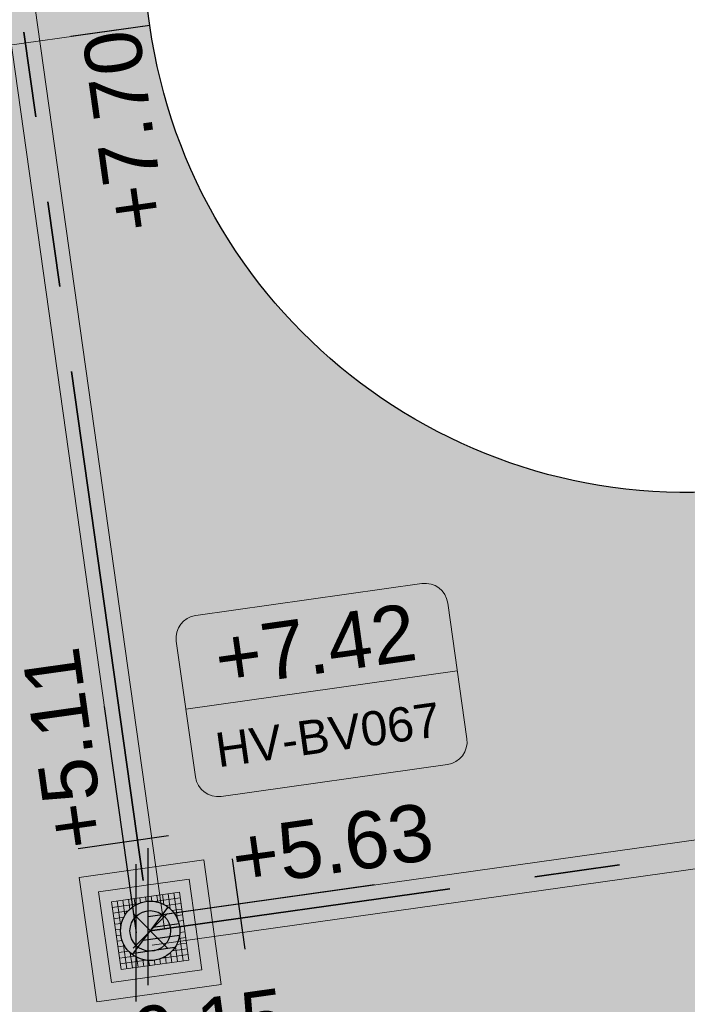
# Model space of a CAD drawing. Extents: x 98477 to 100410, y 398052 to 398969.
# Tile 190 of 256: x 98829.34 to 98835.19, y 398166.41 to 398175.03. Entities that reach past the tile are written whole.
import ezdxf
from ezdxf.enums import TextEntityAlignment as Align

# ---------------------------------------------------------------- set-up
doc = ezdxf.new("R2010")
doc.units = 0
doc.linetypes.add('RI-DWA', pattern=[9.75, 4.5, -0.75, 0.75, -0.75, 0.75, -0.75, 0.75, -0.75])
for name, color, linetype, lineweight in [('N-KO-kantverharding', 2, 'Continuous', 25), ('N-RI-DWA b.o.b.', 24, 'Continuous', 25), ('N-RI-DWA hoofdriool', 24, 'RI-DWA', 35), ('N-RI-DWA hoofdriool buiswand', 24, 'Continuous', 13), ('N-RI-DWA put', 1, 'Continuous', 25), ('N-RI-DWA putdeksel', 7, 'Continuous', 18), ('N-RI-DWA putnummer', 24, 'Continuous', 18), ('N-RI-DWA putwand', 7, 'Continuous', 18), ('N-RI-RWA b.o.b.', 162, 'Continuous', 25), ("N-VH-arcering 'MAT' grijs 251", 251, 'Continuous', 18), ('X-AL-hoogtelijn - Niv 1', 1, 'AL-HOOGTELIJN', 18), ('X-AL-planthoogte VERWERKT', 180, 'Continuous', 25)]:
    doc.layers.add(name, color=color, linetype=linetype, lineweight=lineweight)
for name, color, linetype, plot in [('X-AL-contourlijnen', 30, 'Continuous', False), ('X-AL-hulplijn', 30, 'Continuous', False), ('X-AL-hulplijn riolering', 30, 'Continuous', False)]:
    doc.layers.add(name, color=color, linetype=linetype, plot=plot)
doc.styles.add('CS Annotative', font='arial.ttf')
doc.styles.get("Standard").update_dxf_attribs({"font": 'txt.shx'})
doc.linetypes.add('AL-HOOGTELIJN', pattern='A,10,-1.5,["H",Standard,S=0.9,R=0,X=-0.3,Y=-0.45],-1.5,30', length=43)

# ---------------------------------------------------------------- blocks, each defined once
blk = doc.blocks.new('*U53')
h = blk.add_hatch()
h.set_pattern_fill('ANSI31', color=256, scale=0.8, angle=143.0000000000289)
h.set_pattern_definition([(188.0000000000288, (-2.688911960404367e-16, -1.277783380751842e-16), (0.01391731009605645, -0.09902680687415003), [])])
h.paths.add_polyline_path([(-0.1564719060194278, -0.2076452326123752, 0.618818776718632), (0.26, -9.71445146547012e-17, 0.2354687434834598), (0.1564719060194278, 0.207645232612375)])
at = {"flags": 128}
blk.add_lwpolyline([(-0.1564719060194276, -0.207645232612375), (0.1564719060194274, 0.2076452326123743)], dxfattribs=at)
blk.add_circle((-4.900751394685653e-17, -9.68757018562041e-17), 0.26)
at = {"layer": 'N-RI-DWA putdeksel', "flags": 128}
blk.add_lwpolyline([(-0.2553284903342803, -0.3388323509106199), (0.3388323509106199, -0.2553284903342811), (0.2553284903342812, 0.338832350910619), (-0.338832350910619, 0.2553284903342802)], close=True, dxfattribs=at)
at = {"layer": 'N-RI-DWA putdeksel', "lineweight": 5, "flags": 128}
for points in [[(-0.2893189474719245, 0.2622871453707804), (-0.2575059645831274, 0.03592601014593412)], [(-0.2398055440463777, 0.2692458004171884), (-0.2211747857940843, 0.1366810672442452)], [(-0.1902921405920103, 0.2762044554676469), (-0.1780960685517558, 0.1894248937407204)], [(-0.1407787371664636, 0.2831631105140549), (-0.1324283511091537, 0.2237470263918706)], [(-0.09126533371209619, 0.2901217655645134), (-0.08502300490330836, 0.2457052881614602)], [(-0.04175193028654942, 0.2970804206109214), (-0.03618500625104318, 0.2574696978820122)], [(0.007761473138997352, 0.3040390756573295), (0.0140038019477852, 0.2596225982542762)], [(0.03592601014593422, 0.2575059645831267), (0.2622871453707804, 0.2893189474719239)], [(0.05727487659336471, 0.310997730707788), (0.06562526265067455, 0.2515816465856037)], [(0.1067882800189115, 0.317956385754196), (0.118984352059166, 0.2311768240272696)], [(0.1563016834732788, 0.3249150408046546), (0.1749324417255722, 0.1923503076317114)], [(0.2058150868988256, 0.3318736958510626), (0.2376280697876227, 0.1055125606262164)], [(-0.3318736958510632, 0.2058150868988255), (-0.105512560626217, 0.2376280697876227)], [(-0.3249150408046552, 0.1563016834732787), (-0.1923503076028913, 0.1749324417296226)], [(0.1366810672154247, 0.2211747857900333), (0.2692458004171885, 0.2398055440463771)], [(0.18942489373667, 0.1780960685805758), (0.2762044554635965, 0.1902921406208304)], [(-0.3179563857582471, 0.106788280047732), (-0.2311768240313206, 0.1189843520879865)], [(0.2237470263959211, 0.1324283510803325), (0.2831631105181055, 0.1407787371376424)], [(0.2457052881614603, 0.08502300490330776), (0.2901217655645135, 0.09126533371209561)], [(-0.3109977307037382, 0.05727487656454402), (-0.2515816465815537, 0.06562526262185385)], [(-0.3040390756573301, 0.007761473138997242), (-0.2596225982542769, 0.01400380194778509)], [(0.2574696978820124, 0.03618500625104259), (0.2970804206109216, 0.04175193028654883)], [(-0.297080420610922, -0.04175193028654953), (-0.2574696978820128, -0.03618500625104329)], [(-0.290121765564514, -0.0912653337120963), (-0.2457052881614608, -0.08502300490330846)], [(0.2515816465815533, -0.06562526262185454), (0.3109977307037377, -0.0572748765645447)], [(0.2575059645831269, -0.03592601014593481), (0.289318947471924, -0.262287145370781)], [(0.2596225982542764, -0.01400380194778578), (0.3040390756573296, -0.007761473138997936)], [(-0.283163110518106, -0.1407787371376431), (-0.2237470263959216, -0.1324283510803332)], [(-0.2376280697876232, -0.1055125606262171), (-0.2058150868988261, -0.3318736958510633)], [(0.1923503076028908, -0.1749324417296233), (0.3249150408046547, -0.1563016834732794)], [(0.2211747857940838, -0.1366810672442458), (0.2398055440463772, -0.2692458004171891)], [(0.2311768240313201, -0.1189843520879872), (0.3179563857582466, -0.1067882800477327)], [(-0.276204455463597, -0.190292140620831), (-0.1894248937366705, -0.1780960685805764)], [(-0.269245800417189, -0.2398055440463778), (-0.1366810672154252, -0.2211747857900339)], [(-0.262287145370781, -0.2893189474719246), (-0.03592601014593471, -0.2575059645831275)], [(-0.1749324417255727, -0.192350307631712), (-0.1563016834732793, -0.3249150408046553)], [(-0.1189843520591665, -0.2311768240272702), (-0.106788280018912, -0.3179563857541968)], [(-0.06562526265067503, -0.2515816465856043), (-0.05727487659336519, -0.3109977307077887)], [(0.0361850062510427, -0.257469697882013), (0.04175193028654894, -0.2970804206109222)], [(0.08502300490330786, -0.2457052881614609), (0.09126533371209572, -0.2901217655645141)], [(0.1055125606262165, -0.2376280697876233), (0.3318736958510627, -0.2058150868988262)], [(0.1324283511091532, -0.2237470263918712), (0.1407787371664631, -0.2831631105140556)], [(0.1780960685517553, -0.1894248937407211), (0.1902921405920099, -0.2762044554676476)], [(-0.01400380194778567, -0.259622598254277), (-0.007761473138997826, -0.3040390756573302)]]:
    blk.add_lwpolyline(points, dxfattribs=at)
at = {"layer": 'N-RI-DWA putwand', "flags": 128}
for points in [[(-0.4681022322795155, -0.6211926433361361), (0.6211926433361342, -0.4681022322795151), (0.4681022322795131, 0.6211926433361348), (-0.6211926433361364, 0.4681022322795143)], [(-0.3404379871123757, -0.4517764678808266), (0.4517764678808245, -0.3404379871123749), (0.3404379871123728, 0.4517764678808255), (-0.4517764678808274, 0.3404379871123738)]]:
    blk.add_lwpolyline(points, close=True, dxfattribs=at)
blk = doc.blocks.new('*U189')
at = {"layer": 'X-AL-hulplijn', "flags": 128}
blk.add_lwpolyline([(0.3465938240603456, 0.04871058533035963), (-0.3465938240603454, -0.04871058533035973)], dxfattribs=at)
at = {"layer": 'X-AL-planthoogte VERWERKT', "linetype": 'Continuous', "style": 'CS Annotative'}
blk.add_attdef('HOOGTE-LINKS', text='', height=0.5, rotation=97.99999999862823, dxfattribs=at).set_placement((1.455191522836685e-11, 5.820766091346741e-11), align=Align.MIDDLE_RIGHT)
blk = doc.blocks.new('*U214')
at = {"layer": 'X-AL-hulplijn riolering', "flags": 128}
for points in [[(-1.911419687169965e-16, -3), (-1.911419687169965e-16, 3)], [(4.239418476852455, -1.423843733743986), (3.682726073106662, 2.537228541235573)], [(9.902680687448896, 1.391731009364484), (-4.110256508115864e-16, -2.507863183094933e-16)]]:
    blk.add_lwpolyline(points, dxfattribs=at)
at = {"layer": 'N-RI-RWA b.o.b.', "linetype": 'Continuous', "style": 'CS Annotative'}
blk.add_attdef('B.o.b.rechts', text='', height=0.5000000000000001, rotation=7.999999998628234, dxfattribs=at).set_placement((0.7365452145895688, 0.5074457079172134), align=Align.MIDDLE_LEFT)
blk = doc.blocks.new('*U239')
at = {"layer": 'X-AL-hulplijn riolering', "flags": 128}
for points in [[(-1.391731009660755, 9.902680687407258), (-4.110256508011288e-16, -2.507863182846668e-16)], [(1.423843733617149, 4.239418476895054), (-2.537228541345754, 3.682726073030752)], [(-4.419282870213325e-16, -3), (-4.419282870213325e-16, 3)]]:
    blk.add_lwpolyline(points, dxfattribs=at)
at = {"layer": 'N-RI-DWA b.o.b.', "linetype": 'Continuous', "style": 'CS Annotative'}
blk.add_attdef('B.o.b.rechts', text='', height=0.5000000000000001, rotation=97.99999999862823, dxfattribs=at).set_placement((-0.507445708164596, 0.7365452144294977), align=Align.MIDDLE_LEFT)
blk = doc.blocks.new('*U133')
at = {"layer": 'X-AL-hulplijn riolering', "flags": 128}
for points in [[(-3.090263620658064e-17, -2.999999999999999), (-3.090263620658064e-17, 3.000000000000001)], [(4.23941847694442, -1.423843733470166), (3.682726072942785, 2.537228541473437)], [(9.902680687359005, 1.391731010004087), (-2.507863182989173e-16, 4.110256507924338e-16)]]:
    blk.add_lwpolyline(points, dxfattribs=at)
at = {"layer": 'N-RI-DWA b.o.b.', "linetype": 'Continuous', "style": 'CS Annotative'}
blk.add_attdef('B.o.b.rechts', text='', height=0.5, rotation=8.00000000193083, dxfattribs=at).set_placement((0.7365452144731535, 0.5074457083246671), align=Align.MIDDLE_LEFT)
blk = doc.blocks.new('*U608')
at = {"layer": 'X-AL-hulplijn riolering'}
for points in [[(-0.6275572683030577, 0.6275572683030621), (7.682743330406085e-16, 0), (0.6275572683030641, 0.6275572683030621, 0.4142135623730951)], [(3.290701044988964e-15, 0), (-0.6275572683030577, -0.6275572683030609, 0.4142135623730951), (0.6275572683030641, -0.6275572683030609)]]:
    blk.add_hatch(color=256, dxfattribs=at).paths.add_polyline_path(points)
at = {"lineweight": 9}
blk.add_line((1.558542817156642, 9.709114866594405), (13.44175964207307, 11.37919207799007), dxfattribs=at)
blk.add_lwpolyline([(3.105503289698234, 5.8872156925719), (13.00818397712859, 7.278946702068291, 0.414213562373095), (13.85927894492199, 8.408387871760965), (13.02424033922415, 14.34999628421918, 0.414213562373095), (11.89479916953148, 15.20109125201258), (1.992118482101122, 13.80936024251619, 0.414213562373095), (1.141023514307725, 12.67991907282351), (1.976062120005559, 6.738310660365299, 0.414213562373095)], format="xyb", close=True)
at = {"layer": 'X-AL-hulplijn riolering'}
for points in [[(0.7530687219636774, -0.7530687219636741), (-0.7530687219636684, 0.7530687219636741)], [(0.7530687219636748, 0.7530687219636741), (-0.7530687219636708, -0.7530687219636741)]]:
    blk.add_lwpolyline(points, dxfattribs=at)
blk.add_circle((3.290701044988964e-15, 0), 0.8875, dxfattribs=at)
at = {"style": 'CS Annotative'}
for tag, height, p in [('HOOGTE', 2.5, (7.225166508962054, 12.50077142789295)), ('NR', 1.5, (7.775135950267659, 8.587535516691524))]:
    blk.add_attdef(tag, text='', height=height, rotation=7.999999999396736, dxfattribs=at).set_placement(p, align=Align.MIDDLE_CENTER)

msp = doc.modelspace()

# ---------------------------------------------------------------- hatches: boundary and pattern name
at = {"layer": "N-VH-arcering 'MAT' grijs 251"}
h = msp.add_hatch(color=256, dxfattribs=at)
h.dxf.hatch_style = 1
edge = h.paths.add_edge_path()
edge.add_line((98801.70985258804, 398275.5025756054), (98759.07881222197, 398269.5111736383))
edge.add_arc((98758.55691309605, 398273.2246788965), 3.749999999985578, 188.0000000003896, 277.9999999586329, ccw=False)
edge.add_line((98754.84340783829, 398272.7027797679), (98754.7320693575, 398273.4949942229))
edge.add_arc((98759.43584268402, 398274.1560664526), 4.75000000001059, 98.00000000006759, 188.0000000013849, ccw=False)
edge.add_line((98758.77477045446, 398278.859839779), (98802.64364589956, 398285.0252081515))
edge.add_arc((98800.79960231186, 398298.1462600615), 13.24999999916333, 278.0000000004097, 315.3695932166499)
edge.add_arc((98814.32101528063, 398284.7981743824), 5.750000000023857, 97.99999999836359, 135.3695932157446, ccw=False)
edge.add_line((98813.52076995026, 398290.4922157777), (98817.94515990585, 398291.114023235))
edge.add_arc((98818.74540523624, 398285.4199818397), 5.750000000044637, 8.00000000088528, 97.99999999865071, ccw=False)
edge.add_line((98824.43944663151, 398286.2202271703), (98832.12180180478, 398231.5574297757))
edge.add_arc((98824.4472242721, 398230.4788382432), 7.74999999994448, -36.90337989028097, 8.000000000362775, ccw=False)
edge.add_line((98830.64450586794, 398225.8252159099), (98822.02531955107, 398214.3469478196))
edge.add_arc((98828.62242576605, 398209.3930917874), 8.249999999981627, 143.0966201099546, 188.000000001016)
edge.add_line((98820.45271419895, 398208.2449137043), (98820.95212056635, 398204.6914527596))
edge.add_line((98820.95212056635, 398204.6914527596), (98824.98814049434, 398175.9736787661))
edge.add_line((98824.98814049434, 398175.9736787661), (98826.34507822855, 398166.3185650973))
edge.add_arc((98829.56344945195, 398166.7708776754), 3.249999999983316, 187.9999999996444, 277.9999999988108)
edge.add_line((98830.01576203, 398163.552506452), (98845.49611657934, 398165.7281284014))
edge.add_line((98845.49611657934, 398165.7281284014), (98850.05134969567, 398166.3683246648))
edge.add_line((98850.05134969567, 398166.3683246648), (98871.26042709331, 398169.349066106))
edge.add_line((98871.26042709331, 398169.349066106), (98879.77673248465, 398170.5459547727))
edge.add_line((98879.77673248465, 398170.5459547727), (98895.91810200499, 398172.8144763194))
edge.add_line((98895.91810200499, 398172.8144763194), (98895.01347684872, 398179.2512187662))
edge.add_line((98895.01347684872, 398179.2512187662), (98835.84495974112, 398170.9356259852))
edge.add_arc((98835.18388751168, 398175.6393993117), 4.749999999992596, 188.0000000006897, 277.9999999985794, ccw=False)
edge.add_line((98830.48011418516, 398174.9783270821), (98825.97718274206, 398207.0183491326))
edge.add_arc((98833.65176027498, 398208.096940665), 7.750000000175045, 143.0966201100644, 188.0000000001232, ccw=False)
edge.add_line((98827.4544786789, 398212.7505629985), (98836.07366499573, 398224.2288310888))
edge.add_arc((98829.47655878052, 398229.1826871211), 8.250000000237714, 323.096620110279, 367.9999999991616)
edge.add_line((98837.64627034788, 398230.3308652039), (98837.34238794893, 398232.4931008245))
edge.add_line((98837.34238794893, 398232.4931008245), (98837.34238780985, 398232.493100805))
edge.add_line((98837.34238780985, 398232.493100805), (98829.68786739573, 398286.9578446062))
edge.add_arc((98835.38190879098, 398287.7580899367), 5.749999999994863, 97.99999999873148, 188.0000000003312, ccw=False)
edge.add_line((98834.58166346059, 398293.452131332), (98882.50500414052, 398300.1873176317))
edge.add_arc((98883.61838894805, 398292.2651730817), 8.000000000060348, 11.632034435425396, 97.9999999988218, ccw=False)
edge.add_line((98891.45409032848, 398293.8781776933), (98890.9995, 398296.0865))
edge.add_line((98890.9995, 398296.0865), (98889.023, 398305.688))
edge.add_line((98889.023, 398305.688), (98888.557, 398307.974))
edge.add_line((98888.557, 398307.974), (98887.38477368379, 398314.7597044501))
edge.add_arc((98879.50153614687, 398313.3978799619), 8.00000000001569, -82.00000000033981, 9.801079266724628, ccw=False)
edge.add_line((98880.6149209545, 398305.475735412), (98872.94460748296, 398304.3977431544))
edge.add_arc((98872.42270835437, 398308.1112484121), 3.749999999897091, 189.4265010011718, 278.00000000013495, ccw=False)
edge.add_arc((92946.7354543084, 397324.3039467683), 6003.049999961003, 9.42650100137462, 10.61166010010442)
edge.add_line((98847.1206531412, 398429.7738954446), (98842.31285519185, 398429.0982035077))
edge.add_arc((92946.7354539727, 397324.3039467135), 5998.200000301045, 9.428546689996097, 10.613773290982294, ccw=False)
edge.add_arc((98860.08948650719, 398306.4687901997), 3.840166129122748, -81.43407539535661, 6.657381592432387, ccw=False)
edge.add_line((98860.66146879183, 398302.6714605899), (98847.18483033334, 398300.7774425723))
edge.add_line((98847.18483033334, 398300.7774425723), (98842.62959721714, 398300.1372463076))
edge.add_line((98842.62959721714, 398300.1372463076), (98820.15051205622, 398296.9780169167))
edge.add_arc((98819.35026672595, 398302.672058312), 5.749999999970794, 187.9999999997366, 277.99999999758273, ccw=False)
edge.add_line((98813.65622533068, 398301.8718129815), (98812.30624625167, 398311.4774132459))
edge.add_line((98812.30624625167, 398311.4774132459), (98811.1093575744, 398319.9937186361))
edge.add_line((98811.1093575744, 398319.9937186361), (98809.24443803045, 398333.2633107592))
edge.add_line((98809.24443803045, 398333.2633107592), (98808.67382831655, 398337.3234098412))
edge.add_line((98808.67382831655, 398337.3234098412), (98807.71353391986, 398344.1562595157))
edge.add_line((98807.71353391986, 398344.1562595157), (98807.70657526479, 398344.2057729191))
edge.add_line((98807.70657526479, 398344.2057729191), (98811.66764753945, 398344.7624653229))
edge.add_line((98811.66764753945, 398344.7624653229), (98829.49247277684, 398347.2675811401))
edge.add_line((98829.49247277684, 398347.2675811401), (98831.96814294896, 398347.6155138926))
edge.add_line((98831.96814294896, 398347.6155138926), (98831.06351779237, 398354.0522563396))
edge.add_line((98831.06351779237, 398354.0522563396), (98828.58784762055, 398353.704323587))
edge.add_line((98828.58784762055, 398353.704323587), (98810.76302238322, 398351.1992077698))
edge.add_line((98810.76302238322, 398351.1992077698), (98806.80195010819, 398350.6425153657))
edge.add_line((98806.80195010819, 398350.6425153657), (98806.79499145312, 398350.6920287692))
edge.add_line((98806.79499145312, 398350.6920287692), (98805.14616655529, 398362.4240275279))
edge.add_line((98805.14616655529, 398362.4240275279), (98805.04836903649, 398363.119893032))
edge.add_line((98805.04836903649, 398363.119893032), (98803.99065346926, 398370.6459303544))
edge.add_line((98803.99065346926, 398370.6459303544), (98802.48758397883, 398381.3408254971))
edge.add_line((98802.48758397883, 398381.3408254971), (98801.4298684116, 398388.8668628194))
edge.add_line((98801.4298684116, 398388.8668628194), (98799.92679892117, 398399.561757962))
edge.add_line((98799.92679892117, 398399.561757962), (98798.86908335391, 398407.0877952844))
edge.add_line((98798.86908335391, 398407.0877952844), (98797.36601386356, 398417.7826904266))
edge.add_line((98797.36601386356, 398417.7826904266), (98796.79540414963, 398421.8427895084))
edge.add_line((98796.79540414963, 398421.8427895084), (98795.88382033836, 398428.3290453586))
edge.add_line((98795.88382033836, 398428.3290453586), (98795.87686168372, 398428.3785587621))
edge.add_line((98795.87686168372, 398428.3785587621), (98799.83793395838, 398428.9352511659))
edge.add_line((98799.83793395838, 398428.9352511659), (98817.66275919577, 398431.4403669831))
edge.add_line((98817.66275919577, 398431.4403669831), (98820.13842936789, 398431.7882997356))
edge.add_line((98820.13842936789, 398431.7882997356), (98819.2338042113, 398438.2250421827))
edge.add_line((98819.2338042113, 398438.2250421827), (98816.75813403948, 398437.87710943))
edge.add_line((98816.75813403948, 398437.87710943), (98798.93330880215, 398435.3719936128))
edge.add_line((98798.93330880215, 398435.3719936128), (98794.9722365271, 398434.8153012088))
edge.add_line((98794.9722365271, 398434.8153012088), (98794.96527787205, 398434.8648146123))
edge.add_line((98794.96527787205, 398434.8648146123), (98793.37870452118, 398446.1538705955))
edge.add_line((98793.37870452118, 398446.1538705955), (98792.73850825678, 398450.7091037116))
edge.add_line((98792.73850825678, 398450.7091037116), (98789.33816684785, 398474.9037900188))
edge.add_line((98789.33816684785, 398474.9037900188), (98783.89169246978, 398474.1383379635))
edge.add_line((98783.89169246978, 398474.1383379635), (98786.76317609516, 398453.7066703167))
edge.add_arc((98782.05940276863, 398453.0455980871), 4.750000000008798, -82.0000000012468, 7.999999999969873, ccw=False)
edge.add_line((98782.72047499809, 398448.3418247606), (98773.11487473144, 398446.9918456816))
edge.add_line((98773.11487473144, 398446.9918456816), (98764.5985693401, 398445.7949570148))
edge.add_line((98764.5985693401, 398445.7949570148), (98743.40683266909, 398442.8166526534))
edge.add_line((98743.40683266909, 398442.8166526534), (98734.89052727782, 398441.6197639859))
edge.add_line((98734.89052727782, 398441.6197639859), (98611.80020633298, 398424.3205475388))
edge.add_line((98611.80020633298, 398424.3205475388), (98607.65702311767, 398453.8008279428))
edge.add_arc((98611.6373665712, 398454.1216500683), 3.993251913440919, 101.39182936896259, 184.6081706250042, ccw=False)
edge.add_line((98610.84862924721, 398458.0362323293), (98611.83889731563, 398458.1754054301))
edge.add_line((98611.83889731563, 398458.1754054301), (98639.5664032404, 398462.0722522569))
edge.add_line((98639.5664032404, 398462.0722522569), (98641.54693937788, 398462.3505984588))
edge.add_line((98641.54693937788, 398462.3505984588), (98659.37176461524, 398464.8557142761))
edge.add_line((98659.37176461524, 398464.8557142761), (98661.84743478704, 398465.2036470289))
edge.add_line((98661.84743478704, 398465.2036470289), (98660.94280963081, 398471.6403894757))
edge.add_line((98660.94280963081, 398471.6403894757), (98649.90132066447, 398470.0886093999))
edge.add_line((98649.90132066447, 398470.0886093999), (98624.64948491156, 398466.5396953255))
edge.add_line((98624.64948491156, 398466.5396953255), (98622.66894877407, 398466.2613491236))
edge.add_line((98622.66894877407, 398466.2613491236), (98604.84412353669, 398463.7562333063))
edge.add_line((98604.84412353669, 398463.7562333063), (98602.86358739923, 398463.4778871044))
edge.add_line((98602.86358739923, 398463.4778871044), (98594.9414428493, 398462.3645022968))
edge.add_line((98594.9414428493, 398462.3645022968), (98576.27488975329, 398459.7410893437))
edge.add_line((98576.27488975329, 398459.7410893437), (98577.17951490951, 398453.3043468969))
edge.add_line((98577.17951490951, 398453.3043468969), (98578.1697829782, 398453.4435199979))
edge.add_line((98578.1697829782, 398453.4435199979), (98598.47059208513, 398456.2943364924))
edge.add_arc((98598.79151287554, 398452.3139562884), 3.993296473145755, 11.424909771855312, 94.60953932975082, ccw=False)
edge.add_line((98602.70568277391, 398453.1049624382), (98606.84886598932, 398423.6246820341))
edge.add_line((98606.84886598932, 398423.6246820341), (98548.81915716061, 398415.4691383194))
edge.add_arc((98548.15808493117, 398420.172911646), 4.750000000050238, 188.0000000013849, 277.99999999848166, ccw=False)
edge.add_line((98543.45431160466, 398419.5118394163), (98539.76818545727, 398445.7399897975))
edge.add_line((98539.76818545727, 398445.7399897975), (98538.97597100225, 398445.6286513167))
edge.add_line((98538.97597100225, 398445.6286513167), (98538.73241807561, 398447.361620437))
edge.add_line((98538.73241807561, 398447.361620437), (98534.77134580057, 398446.8049280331))
edge.add_line((98534.77134580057, 398446.8049280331), (98536.52992450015, 398434.2919904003))
edge.add_line((98536.52992450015, 398434.2919904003), (98537.17012076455, 398429.7367572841))
edge.add_line((98537.17012076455, 398429.7367572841), (98538.39484405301, 398421.0223982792))
edge.add_line((98538.39484405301, 398421.0223982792), (98539.03504031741, 398416.467165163))
edge.add_line((98539.03504031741, 398416.467165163), (98541.02521566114, 398402.30633178))
edge.add_line((98541.02521566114, 398402.30633178), (98541.66541192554, 398397.7510986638))
edge.add_line((98541.66541192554, 398397.7510986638), (98543.65558726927, 398383.5902652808))
edge.add_line((98543.65558726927, 398383.5902652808), (98544.29578353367, 398379.0350321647))
edge.add_line((98544.29578353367, 398379.0350321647), (98545.60401068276, 398369.7265123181))
edge.add_arc((98543.87104156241, 398369.4829593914), 1.750000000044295, -82.00000000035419, 7.99999999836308, ccw=False)
edge.add_line((98544.11459448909, 398367.7499902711), (98522.47723718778, 398364.7090580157))
edge.add_line((98522.47723718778, 398364.7090580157), (98523.21485462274, 398359.4606372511))
edge.add_line((98523.21485462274, 398359.4606372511), (98545.05026553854, 398362.5294041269))
edge.add_line((98545.05026553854, 398362.5294041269), (98549.60549865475, 398363.1696003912))
edge.add_line((98549.60549865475, 398363.1696003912), (98564.16243926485, 398365.2154449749))
edge.add_arc((98564.82351149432, 398360.5116716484), 4.749999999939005, 8.000000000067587, 97.99999999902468, ccw=False)
edge.add_line((98569.5272848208, 398361.172743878), (98576.49985717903, 398311.5603136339))
edge.add_arc((98571.7960838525, 398310.8992414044), 4.749999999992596, -82.0000000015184, 7.999999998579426, ccw=False)
edge.add_line((98572.45715608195, 398306.1954680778), (98563.84182388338, 398304.9846620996))
edge.add_line((98563.84182388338, 398304.9846620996), (98559.28659076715, 398304.3444658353))
edge.add_line((98559.28659076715, 398304.3444658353), (98541.0161448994, 398301.7767221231))
edge.add_line((98541.0161448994, 398301.7767221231), (98541.7537623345, 398296.5283013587))
edge.add_line((98541.7537623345, 398296.5283013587), (98553.88454617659, 398298.2331718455))
edge.add_arc((98554.12809910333, 398296.5002027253), 1.749999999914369, 7.999999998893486, 98.0000000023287, ccw=False)
edge.add_line((98555.86106822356, 398296.7437556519), (98557.35022040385, 398286.1478873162))
edge.add_line((98557.35022040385, 398286.1478873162), (98557.99041666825, 398281.5926542))
edge.add_line((98557.99041666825, 398281.5926542), (98560.13368242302, 398266.3425259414))
edge.add_line((98560.13368242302, 398266.3425259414), (98560.77387868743, 398261.7872928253))
edge.add_line((98560.77387868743, 398261.7872928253), (98562.9171444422, 398246.5371645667))
edge.add_line((98562.9171444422, 398246.5371645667), (98563.5573407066, 398241.9819314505))
edge.add_line((98563.5573407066, 398241.9819314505), (98565.70060646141, 398226.7318031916))
edge.add_line((98565.70060646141, 398226.7318031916), (98566.34080272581, 398222.1765700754))
edge.add_line((98566.34080272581, 398222.1765700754), (98567.56552601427, 398213.4622110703))
edge.add_line((98567.56552601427, 398213.4622110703), (98568.20572227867, 398208.9069779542))
edge.add_line((98568.20572227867, 398208.9069779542), (98576.53105717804, 398149.6691420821))
edge.add_line((98576.53105717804, 398149.6691420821), (98576.55610833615, 398149.4908938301))
edge.add_line((98576.55610833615, 398149.4908938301), (98535.4599834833, 398143.7152101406))
edge.add_line((98535.4599834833, 398143.7152101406), (98536.3465161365, 398137.4072025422))
edge.add_line((98536.3465161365, 398137.4072025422), (98537.33678420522, 398137.5463756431))
edge.add_line((98537.33678420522, 398137.5463756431), (98577.44264098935, 398143.1828862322))
edge.add_line((98577.44264098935, 398143.1828862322), (98578.76478544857, 398133.7753395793))
edge.add_line((98578.76478544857, 398133.7753395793), (98538.65892866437, 398128.1388289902))
edge.add_line((98538.65892866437, 398128.1388289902), (98537.66866059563, 398127.9996558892))
edge.add_line((98537.66866059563, 398127.9996558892), (98538.57328575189, 398121.5629134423))
edge.add_line((98538.57328575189, 398121.5629134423), (98579.66941060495, 398127.3385971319))
edge.add_line((98579.66941060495, 398127.3385971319), (98579.67636925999, 398127.2890837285))
edge.add_line((98579.67636925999, 398127.2890837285), (98580.7660946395, 398119.5352847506))
edge.add_line((98580.7660946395, 398119.5352847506), (98582.57534495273, 398106.6617998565))
edge.add_line((98582.57534495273, 398106.6617998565), (98583.06245080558, 398103.1958616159))
edge.add_line((98583.06245080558, 398103.1958616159), (98584.87170111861, 398090.3223767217))
edge.add_line((98584.87170111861, 398090.3223767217), (98585.35880697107, 398086.8564384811))
edge.add_line((98585.35880697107, 398086.8564384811), (98587.16805728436, 398073.9829535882))
edge.add_line((98587.16805728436, 398073.9829535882), (98588.14928671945, 398067.0011433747))
edge.add_arc((98585.92118356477, 398066.6880038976), 2.249999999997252, -71.05267843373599, 7.999999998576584, ccw=False)
edge.add_line((98586.6517556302, 398064.5599145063), (98587.08769329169, 398064.7095716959))
edge.add_line((98587.08769329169, 398064.7095716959), (98595.76511800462, 398067.6885274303))
edge.add_line((98595.76511800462, 398067.6885274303), (98596.09256923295, 398067.8009412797))
edge.add_arc((98595.36199716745, 398069.9290306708), 2.249999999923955, 187.9999999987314, 288.947321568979, ccw=False)
edge.add_line((98593.13389401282, 398069.6158911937), (98582.46560133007, 398145.5247379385))
edge.add_arc((98587.16937465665, 398146.1858101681), 4.750000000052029, 98.00000000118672, 187.9999999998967, ccw=False)
edge.add_line((98586.50830242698, 398150.8895834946), (98609.06670264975, 398154.0599598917))
edge.add_line((98609.06670264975, 398154.0599598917), (98621.30783352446, 398156.2004915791))
edge.add_line((98621.30783352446, 398156.2004915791), (98618.71337939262, 398174.6609919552))
edge.add_line((98618.71337939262, 398174.6609919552), (98600.88855415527, 398172.155876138))
edge.add_line((98600.88855415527, 398172.155876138), (98602.70587460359, 398159.2249692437))
edge.add_line((98602.70587460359, 398159.2249692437), (98585.67326382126, 398156.8311919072))
edge.add_arc((98585.08617653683, 398161.633146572), 4.837710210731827, 189.0296070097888, 276.97039299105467, ccw=False)
edge.add_line((98580.30841826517, 398160.8738930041), (98573.6350680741, 398208.3572469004))
edge.add_line((98573.6350680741, 398208.3572469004), (98572.71652560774, 398214.8930161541))
edge.add_line((98572.71652560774, 398214.8930161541), (98570.01656744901, 398234.1042166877))
edge.add_line((98570.01656744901, 398234.1042166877), (98569.09802498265, 398240.6399859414))
edge.add_line((98569.09802498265, 398240.6399859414), (98568.63179509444, 398243.9573839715))
edge.add_line((98568.63179509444, 398243.9573839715), (98568.16556520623, 398247.2747820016))
edge.add_arc((98572.86933853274, 398247.9358542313), 4.74999999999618, 98.00000000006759, 188.0000000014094, ccw=False)
edge.add_line((98572.20826630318, 398252.6396275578), (98597.85620928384, 398256.2442108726))
edge.add_line((98597.85620928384, 398256.2442108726), (98604.39197853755, 398257.1627533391))
edge.add_line((98604.39197853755, 398257.1627533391), (98619.64210679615, 398259.3060190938))
edge.add_line((98619.64210679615, 398259.3060190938), (98626.17787604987, 398260.2245615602))
edge.add_line((98626.17787604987, 398260.2245615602), (98639.44746817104, 398262.089481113))
edge.add_line((98639.44746817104, 398262.089481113), (98639.4969815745, 398262.096439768))
edge.add_line((98639.4969815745, 398262.096439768), (98640.05367397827, 398258.1353674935))
edge.add_line((98640.05367397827, 398258.1353674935), (98641.8629242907, 398245.2618825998))
edge.add_line((98641.8629242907, 398245.2618825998), (98642.14127049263, 398243.2813464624))
edge.add_line((98642.14127049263, 398243.2813464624), (98643.25465530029, 398235.3592019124))
edge.add_line((98643.25465530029, 398235.3592019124), (98644.5767997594, 398225.9516552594))
edge.add_line((98644.5767997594, 398225.9516552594), (98646.03811731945, 398215.5538405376))
edge.add_line((98646.03811731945, 398215.5538405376), (98646.38605007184, 398213.0781703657))
edge.add_line((98646.38605007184, 398213.0781703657), (98652.82279251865, 398213.9827955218))
edge.add_line((98652.82279251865, 398213.9827955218), (98652.47485976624, 398216.4584656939))
edge.add_line((98652.47485976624, 398216.4584656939), (98651.70940771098, 398221.904940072))
edge.add_line((98651.70940771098, 398221.904940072), (98651.43106150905, 398223.8854762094))
edge.add_line((98651.43106150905, 398223.8854762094), (98649.62181119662, 398236.758961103))
edge.add_line((98649.62181119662, 398236.758961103), (98649.34346499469, 398238.7394972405))
edge.add_line((98649.34346499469, 398238.7394972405), (98646.49041642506, 398259.0399926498))
edge.add_line((98646.49041642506, 398259.0399926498), (98645.93372402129, 398263.0010649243))
edge.add_line((98645.93372402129, 398263.0010649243), (98645.98323742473, 398263.0080235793))
edge.add_line((98645.98323742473, 398263.0080235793), (98654.39783815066, 398264.1906185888))
edge.add_line((98654.39783815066, 398264.1906185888), (98722.62535253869, 398273.7793704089))
edge.add_line((98722.62535253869, 398273.7793704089), (98731.14165792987, 398274.9762590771))
edge.add_line((98731.14165792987, 398274.9762590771), (98743.97026282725, 398276.7792019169))
edge.add_arc((98744.55735011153, 398271.9772472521), 4.837710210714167, 9.02960700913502, 96.9703929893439, ccw=False)
edge.add_line((98749.33510838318, 398272.73650082), (98750.7268393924, 398262.8338201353))
edge.add_line((98750.7268393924, 398262.8338201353), (98752.41029510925, 398263.0704144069))
edge.add_line((98752.41029510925, 398263.0704144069), (98756.96552822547, 398263.7106106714))
edge.add_line((98756.96552822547, 398263.7106106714), (98772.21565648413, 398265.8538764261))
edge.add_line((98772.21565648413, 398265.8538764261), (98776.77088960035, 398266.4940726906))
edge.add_line((98776.77088960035, 398266.4940726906), (98795.98209013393, 398269.1940308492))
edge.add_line((98795.98209013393, 398269.1940308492), (98800.53732325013, 398269.8342271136))
edge.add_line((98800.53732325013, 398269.8342271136), (98802.46834598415, 398270.1056146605))
edge.add_line((98802.46834598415, 398270.1056146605), (98801.70985258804, 398275.5025756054))
edge = h.paths.add_edge_path(flags=16)
edge.add_line((98744.0622075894, 398333.4636472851), (98751.98435213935, 398334.5770320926))
edge.add_line((98751.98435213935, 398334.5770320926), (98753.96600319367, 398334.8555349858))
edge.add_line((98753.96600319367, 398334.8555349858), (98764.36270300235, 398336.316695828))
edge.add_line((98764.36270300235, 398336.316695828), (98764.36270299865, 398336.3166958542))
edge.add_line((98764.36270299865, 398336.3166958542), (98766.34323913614, 398336.5950420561))
edge.add_line((98766.34323913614, 398336.5950420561), (98774.26538368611, 398337.7084268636))
edge.add_line((98774.26538368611, 398337.7084268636), (98774.24729118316, 398337.8371617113))
edge.add_line((98774.24729118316, 398337.8371617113), (98802.48973650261, 398341.8063785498))
edge.add_line((98802.48973650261, 398341.8063785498), (98803.0185942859, 398338.0433598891))
edge.add_line((98803.0185942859, 398338.0433598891), (98808.47417984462, 398299.2248515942))
edge.add_arc((98800.79960231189, 398298.1462600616), 7.750000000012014, -82.00000000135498, 8.000000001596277, ccw=False)
edge.add_line((98801.87819384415, 398290.4716825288), (98771.96746476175, 398286.2680036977))
edge.add_line((98771.96746476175, 398286.2680036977), (98767.41223164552, 398285.6278074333))
edge.add_line((98767.41223164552, 398285.6278074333), (98755.13290759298, 398283.9020609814))
edge.add_line((98755.13290759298, 398283.9020609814), (98746.61660220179, 398282.7051723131))
edge.add_line((98746.61660220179, 398282.7051723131), (98730.37620587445, 398280.4227334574))
edge.add_line((98730.37620587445, 398280.4227334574), (98721.85990048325, 398279.2258447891))
edge.add_line((98721.85990048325, 398279.2258447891), (98654.3282516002, 398269.7348904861))
edge.add_arc((98653.66717937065, 398274.4386638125), 4.749999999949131, 187.9999999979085, 277.9999999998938, ccw=False)
edge.add_line((98648.96340604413, 398273.7775915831), (98644.1340994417, 398308.1398935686))
edge.add_line((98644.1340994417, 398308.1398935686), (98642.93721077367, 398316.6561989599))
edge.add_line((98642.93721077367, 398316.6561989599), (98640.29988051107, 398335.4217788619))
edge.add_line((98640.29988051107, 398335.4217788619), (98638.12129075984, 398335.1155980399))
edge.add_line((98638.12129075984, 398335.1155980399), (98637.23004949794, 398334.990342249))
edge.add_line((98637.23004949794, 398334.990342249), (98635.05145974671, 398334.6841614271))
edge.add_line((98635.05145974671, 398334.6841614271), (98635.74036659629, 398329.7823344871))
edge.add_line((98635.74036659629, 398329.7823344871), (98636.93725526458, 398321.266029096))
edge.add_line((98636.93725526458, 398321.266029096), (98638.384655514, 398310.967241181))
edge.add_line((98638.384655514, 398310.967241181), (98639.02485177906, 398306.4120080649))
edge.add_line((98639.02485177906, 398306.4120080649), (98641.16811753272, 398291.1618798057))
edge.add_line((98641.16811753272, 398291.1618798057), (98642.36500620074, 398282.6455744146))
edge.add_line((98642.36500620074, 398282.6455744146), (98643.71498527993, 398273.0399741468))
edge.add_arc((98639.01121195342, 398272.3789019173), 4.749999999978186, -82.00000000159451, 7.999999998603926, ccw=False)
edge.add_line((98639.67228418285, 398267.6751285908), (98619.32227537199, 398264.8151213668))
edge.add_line((98619.32227537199, 398264.8151213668), (98614.27190822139, 398264.1053385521))
edge.add_line((98614.27190822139, 398264.1053385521), (98593.92189940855, 398261.2453313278))
edge.add_arc((98593.26082717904, 398265.9491046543), 4.750000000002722, 188.0000000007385, 277.9999999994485, ccw=False)
edge.add_line((98588.55705385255, 398265.2880324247), (98581.77932383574, 398313.5140873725))
edge.add_line((98581.77932383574, 398313.5140873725), (98580.58243516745, 398322.0303927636))
edge.add_line((98580.58243516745, 398322.0303927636), (98575.23122943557, 398360.1062000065))
edge.add_line((98575.23122943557, 398360.1062000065), (98574.59103317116, 398364.6614331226))
edge.add_line((98574.59103317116, 398364.6614331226), (98572.66348572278, 398378.3766458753))
edge.add_line((98572.66348572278, 398378.3766458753), (98571.18825085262, 398388.8734874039))
edge.add_line((98571.18825085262, 398388.8734874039), (98568.51612731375, 398407.8866343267))
edge.add_arc((98573.21990064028, 398408.5477065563), 4.750000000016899, 97.9999999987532, 188.0000000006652, ccw=False)
edge.add_line((98572.55882841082, 398413.2514798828), (98607.11918401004, 398418.1086211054))
edge.add_line((98607.11918401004, 398418.1086211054), (98607.61431804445, 398418.1782076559))
edge.add_line((98607.61431804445, 398418.1782076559), (98611.58353488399, 398389.9357623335))
edge.add_line((98611.58353488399, 398389.9357623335), (98611.454800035, 398389.9176698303))
edge.add_line((98611.454800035, 398389.9176698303), (98613.2640503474, 398377.0441849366))
edge.add_line((98613.2640503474, 398377.0441849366), (98613.33363689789, 398376.5490509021))
edge.add_line((98613.33363689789, 398376.5490509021), (98626.20712179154, 398378.3583012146))
edge.add_line((98626.20712179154, 398378.3583012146), (98628.18765792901, 398378.6366474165))
edge.add_line((98628.18765792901, 398378.6366474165), (98636.10980247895, 398379.7500322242))
edge.add_line((98636.10980247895, 398379.7500322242), (98648.36932117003, 398381.4729952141))
edge.add_line((98648.36932117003, 398381.4729952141), (98647.4646960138, 398387.9097376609))
edge.add_line((98647.4646960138, 398387.9097376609), (98634.59121112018, 398386.1004873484))
edge.add_line((98634.59121112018, 398386.1004873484), (98632.49184281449, 398385.8054403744))
edge.add_line((98632.49184281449, 398385.8054403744), (98619.73719008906, 398384.0128908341))
edge.add_line((98619.73719008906, 398384.0128908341), (98617.50908693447, 398383.6997513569))
edge.add_line((98617.50908693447, 398383.6997513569), (98612.56565838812, 398418.8740731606))
edge.add_line((98612.56565838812, 398418.8740731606), (98613.06079242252, 398418.943659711))
edge.add_line((98613.06079242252, 398418.943659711), (98667.57504960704, 398426.6051389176))
edge.add_line((98667.57504960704, 398426.6051389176), (98722.08930679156, 398434.2666181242))
edge.add_line((98722.08930679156, 398434.2666181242), (98726.14940587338, 398434.8372278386))
edge.add_line((98726.14940587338, 398434.8372278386), (98759.42241298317, 398439.51344403))
edge.add_line((98759.42241298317, 398439.51344403), (98763.48251206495, 398440.084053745))
edge.add_line((98763.48251206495, 398440.084053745), (98783.48592705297, 398442.8953503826))
edge.add_arc((98784.14699928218, 398438.191577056), 4.750000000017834, 8.000000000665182, 97.99999999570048, ccw=False)
edge.add_line((98788.85077260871, 398438.8526492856), (98795.6145853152, 398390.7256211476))
edge.add_arc((98790.91081198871, 398390.064548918), 4.749999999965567, -82.00000000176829, 8.000000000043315, ccw=False)
edge.add_line((98791.57188421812, 398385.3607755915), (98787.36324492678, 398384.7692899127))
edge.add_line((98787.36324492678, 398384.7692899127), (98774.48976003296, 398382.9600396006))
edge.add_line((98774.48976003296, 398382.9600396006), (98766.12199485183, 398381.7840268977))
edge.add_line((98766.12199485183, 398381.7840268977), (98766.07248144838, 398381.7770682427))
edge.add_line((98766.07248144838, 398381.7770682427), (98764.94517930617, 398389.7982395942))
edge.add_line((98764.94517930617, 398389.7982395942), (98762.09213076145, 398410.0987350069))
edge.add_line((98762.09213076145, 398410.0987350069), (98761.95295766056, 398411.0890030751))
edge.add_line((98761.95295766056, 398411.0890030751), (98755.5162152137, 398410.1843779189))
edge.add_line((98755.5162152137, 398410.1843779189), (98755.65538831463, 398409.1941098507))
edge.add_line((98755.65538831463, 398409.1941098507), (98758.50843688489, 398388.893614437))
edge.add_line((98758.50843688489, 398388.893614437), (98759.63573900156, 398380.8724430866))
edge.add_line((98759.63573900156, 398380.8724430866), (98759.5862255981, 398380.8654844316))
edge.add_line((98759.5862255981, 398380.8654844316), (98748.79230364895, 398379.3484976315))
edge.add_line((98748.79230364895, 398379.3484976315), (98744.23707053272, 398378.7083013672))
edge.add_line((98744.23707053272, 398378.7083013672), (98741.31577972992, 398378.2977407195))
edge.add_line((98741.31577972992, 398378.2977407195), (98735.86930535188, 398377.532288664))
edge.add_line((98735.86930535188, 398377.532288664), (98732.94801454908, 398377.1217280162))
edge.add_line((98732.94801454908, 398377.1217280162), (98728.39278143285, 398376.4815317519))
edge.add_line((98728.39278143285, 398376.4815317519), (98718.31915239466, 398375.0657755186))
edge.add_arc((98720.44154218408, 398359.9641874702), 15.25000000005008, 97.9999999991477, 128.0000000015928)
edge.add_line((98711.052704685, 398371.9813514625), (98707.24934533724, 398369.0098414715))
edge.add_line((98707.24934533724, 398369.0098414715), (98710.51235115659, 398364.8333844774))
edge.add_line((98710.51235115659, 398364.8333844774), (98713.62044188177, 398367.261691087))
edge.add_arc((98721.25410813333, 398357.3241039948), 12.53110121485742, 99.37790491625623, 127.53006232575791, ccw=False)
edge.add_line((98719.21222162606, 398369.6877279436), (98728.55711414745, 398371.001066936))
edge.add_line((98728.55711414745, 398371.001066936), (98733.11234726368, 398371.6412632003))
edge.add_line((98733.11234726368, 398371.6412632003), (98743.90626921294, 398373.1582500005))
edge.add_line((98743.90626921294, 398373.1582500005), (98752.42257460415, 398374.3551386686))
edge.add_line((98752.42257460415, 398374.3551386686), (98763.21649655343, 398375.8721254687))
edge.add_line((98763.21649655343, 398375.8721254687), (98767.77172966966, 398376.512321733))
edge.add_line((98767.77172966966, 398376.512321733), (98793.32064568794, 398380.102987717))
edge.add_arc((98793.7681908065, 398376.2908113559), 3.838357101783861, 9.304190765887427, 96.69580920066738, ccw=False)
edge.add_line((98797.55605007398, 398376.9113815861), (98799.60189465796, 398362.3544409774))
edge.add_line((98799.60189465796, 398362.3544409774), (98801.64078058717, 398347.8470137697))
edge.add_line((98801.64078058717, 398347.8470137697), (98801.71036713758, 398347.3518797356))
edge.add_line((98801.71036713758, 398347.3518797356), (98773.46792181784, 398343.3826628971))
edge.add_line((98773.46792181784, 398343.3826628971), (98773.36075853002, 398344.1451693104))
edge.add_line((98773.36075853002, 398344.1451693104), (98770.8850883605, 398343.7972365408))
edge.add_line((98770.8850883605, 398343.7972365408), (98758.01160346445, 398341.9879862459))
edge.add_line((98758.01160346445, 398341.9879862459), (98756.03106732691, 398341.7096400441))
edge.add_line((98756.03106732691, 398341.7096400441), (98743.15758242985, 398339.900389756))
edge.add_line((98743.15758242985, 398339.900389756), (98743.15758243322, 398339.9003897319))
edge.add_line((98743.15758243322, 398339.9003897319), (98742.16731436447, 398339.761216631))
edge.add_line((98742.16731436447, 398339.761216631), (98743.07193952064, 398333.3244741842))
edge.add_line((98743.07193952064, 398333.3244741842), (98744.0622075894, 398333.4636472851))
edge = h.paths.add_edge_path(flags=16)
edge.add_line((98545.99047331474, 398402.9031704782), (98545.73996173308, 398404.6856530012))
edge.add_arc((98550.44373505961, 398405.3467252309), 4.750000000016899, 98.00000000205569, 188.0000000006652, ccw=False)
edge.add_line((98549.78266282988, 398410.0504985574), (98557.70480737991, 398411.1638833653))
edge.add_arc((98558.36587960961, 398406.4601100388), 4.750000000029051, 8.000000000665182, 98.00000000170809, ccw=False)
edge.add_line((98563.06965293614, 398407.1211822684), (98563.35495779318, 398405.0911327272))
edge.add_line((98563.35495779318, 398405.0911327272), (98565.09462155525, 398392.7127818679))
edge.add_line((98565.09462155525, 398392.7127818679), (98565.44255430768, 398390.237111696))
edge.add_line((98565.44255430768, 398390.237111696), (98567.18221806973, 398377.8587608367))
edge.add_line((98567.18221806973, 398377.8587608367), (98567.46752292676, 398375.8287112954))
edge.add_arc((98562.76374960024, 398375.1676390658), 4.749999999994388, -82.00000000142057, 7.9999999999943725, ccw=False)
edge.add_line((98563.42482182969, 398370.4638657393), (98555.50267727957, 398369.3504809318))
edge.add_arc((98554.84160505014, 398374.0542542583), 4.749999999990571, 187.9999999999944, 277.99999999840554, ccw=False)
edge.add_line((98550.13783172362, 398373.3931820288), (98549.88732014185, 398375.1756645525))
edge.add_line((98549.88732014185, 398375.1756645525), (98548.07806982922, 398388.0491494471))
edge.add_line((98548.07806982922, 398388.0491494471), (98547.79972362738, 398390.0296855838))
edge.add_line((98547.79972362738, 398390.0296855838), (98545.99047331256, 398402.9031704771))
edge = h.paths.add_edge_path(flags=16)
edge.add_line((98580.97427237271, 398279.7231952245), (98580.69592617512, 398281.7037313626))
edge.add_line((98580.69592617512, 398281.7037313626), (98579.23460861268, 398292.1015460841))
edge.add_line((98579.23460861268, 398292.1015460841), (98578.55961907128, 398296.9043462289))
edge.add_arc((98573.85584574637, 398296.2432739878), 4.750000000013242, 8.000000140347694, 98.00000000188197)
edge.add_line((98573.19477351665, 398300.9470473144), (98565.5697093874, 398299.8754144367))
edge.add_arc((98566.23078161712, 398295.1716411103), 4.749999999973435, 98.00000000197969, 186.1903587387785)
edge.add_line((98561.5084782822, 398294.6594387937), (98561.50613232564, 398294.659109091))
edge.add_line((98561.50613232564, 398294.659109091), (98563.66331539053, 398279.3099540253))
edge.add_line((98563.66331539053, 398279.3099540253), (98563.94166159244, 398277.329417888))
edge.add_line((98563.94166159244, 398277.329417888), (98566.09884465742, 398261.9802628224))
edge.add_line((98566.09884465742, 398261.9802628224), (98566.10119061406, 398261.980592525))
edge.add_arc((98570.78174201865, 398262.7898752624), 4.749999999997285, 189.8096412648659, 277.9999999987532)
edge.add_line((98571.4428142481, 398258.0861019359), (98579.06787837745, 398259.1577348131))
edge.add_arc((98578.406806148, 398263.8615081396), 4.749999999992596, 277.9999999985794, 367.9999999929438)
edge.add_line((98583.11057947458, 398264.5225803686), (98582.43558993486, 398269.325380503))
edge.add_line((98582.43558993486, 398269.325380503), (98580.97427237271, 398279.7231952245))
edge = h.paths.add_edge_path(flags=16)
edge.add_line((98615.08128089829, 398162.7819088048), (98614.48868373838, 398166.998456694))
edge.add_arc((98612.75571461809, 398166.7549037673), 1.749999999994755, 8.000000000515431, 98.00000000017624)
edge.add_line((98612.51216169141, 398168.4878728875), (98608.55108941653, 398167.9311804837))
edge.add_arc((98608.79464234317, 398166.1982113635), 1.749999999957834, 97.99999999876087, 188.000000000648)
edge.add_line((98607.06167322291, 398165.9546584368), (98607.65427038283, 398161.7381105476))
edge.add_arc((98609.38723950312, 398161.9816634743), 1.749999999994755, 188.0000000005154, 277.999999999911)
edge.add_line((98609.6307924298, 398160.248694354), (98613.59186470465, 398160.8053867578))
edge.add_arc((98613.348311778, 398162.5383558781), 1.749999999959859, 277.9999999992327, 368.0000000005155)

# ---------------------------------------------------------------- linework, layer by layer
at = {"layer": 'N-KO-kantverharding', "flags": 128}
msp.add_lwpolyline([(98881.14972388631, 398177.3027953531), (98879.16918774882, 398177.0244491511), (98878.47332224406, 398181.9757894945), (98865.59983735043, 398180.1665391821), (98866.29570285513, 398175.215198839), (98864.31516671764, 398174.9368526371), (98863.61930121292, 398179.8881929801), (98850.74581631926, 398178.0789426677), (98851.44168182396, 398173.1276023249), (98849.46114568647, 398172.849256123), (98848.76528018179, 398177.8005964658), (98835.89179528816, 398175.9913461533), (98836.58766079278, 398171.0400058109), (98835.84495974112, 398170.9356259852, -0.414213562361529), (98830.48011418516, 398174.9783270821), (98825.97718274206, 398207.0183491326, -0.1984741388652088), (98827.4544786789, 398212.7505629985), (98834.88264683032, 398222.6427387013)], format="xyb", dxfattribs=at)
at = {"layer": 'N-RI-DWA hoofdriool', "flags": 128}
for points in [[(98824.36739703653, 398210.568743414), (98830.4833281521, 398167.0516323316)], [(98891.03822055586, 398175.562067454), (98830.4833281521, 398167.0516323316)]]:
    msp.add_lwpolyline(points, dxfattribs=at)
at = {"layer": 'N-RI-DWA hoofdriool buiswand', "flags": 128}
for points in [[(98830.3595446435, 398167.0342356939), (98824.24361352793, 398210.5513467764)], [(98830.60711166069, 398167.0690289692), (98824.49118054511, 398210.5861400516)], [(98891.02082391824, 398175.6858509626), (98830.46593151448, 398167.1754158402)], [(98891.05561719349, 398175.4382839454), (98830.50072478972, 398166.927848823)]]:
    msp.add_lwpolyline(points, dxfattribs=at)
at = {"layer": 'X-AL-contourlijnen', "flags": 128}
msp.add_lwpolyline([(98830.64450586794, 398225.8252159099), (98822.02531955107, 398214.3469478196, 0.198474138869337), (98820.45271419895, 398208.2449137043), (98820.95212056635, 398204.6914527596), (98824.98814049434, 398175.9736787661), (98826.34507822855, 398166.3185650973, 0.4142135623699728), (98830.01576203, 398163.552506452), (98845.49611657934, 398165.7281284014), (98850.05134969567, 398166.3683246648), (98871.26042709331, 398169.349066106), (98879.77673248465, 398170.5459547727), (98895.91810200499, 398172.8144763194), (98895.01347684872, 398179.2512187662), (98835.84495974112, 398170.9356259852, -0.414213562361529), (98830.48011418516, 398174.9783270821), (98825.97718274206, 398207.0183491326, -0.1984741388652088), (98827.4544786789, 398212.7505629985), (98836.07366499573, 398224.2288310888, 0.1984741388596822)], format="xyb", dxfattribs=at)
at = {"layer": 'X-AL-hoogtelijn - Niv 1', "ltscale": 0.25, "flags": 128}
msp.add_lwpolyline([(98825.23169342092, 398174.240709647), (98830.48011418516, 398174.9783270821)], dxfattribs=at)

# ---------------------------------------------------------------- block references
at = {"layer": 'N-RI-DWA b.o.b.'}
ref = msp.add_blockref('*U239', (98830.3595446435, 398167.0342356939), dxfattribs=dict(at, xscale=0.2, yscale=0.2, zscale=0.2))
ref.add_attrib('B.o.b.rechts', '+5.11', dxfattribs={"linetype": 'Continuous', "height": 0.5000000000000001, "rotation": 97.99999999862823, "style": 'CS Annotative'}).set_placement((98829.8520989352, 398167.7707809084), align=Align.MIDDLE_LEFT)
ref = msp.add_blockref('*U133', (98830.46593151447, 398167.1754158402), dxfattribs=dict(at, xscale=0.2, yscale=0.2, zscale=0.2))
ref.add_attrib('B.o.b.rechts', '+5.63', dxfattribs={"linetype": 'Continuous', "height": 0.5, "rotation": 8.00000000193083, "style": 'CS Annotative'}).set_placement((98831.20247672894, 398167.6828615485), align=Align.MIDDLE_LEFT)
at = {"layer": 'N-RI-DWA put'}
msp.add_blockref('*U53', (98830.4833281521, 398167.0516323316), dxfattribs=at)
at = {"layer": 'N-RI-DWA putnummer'}
ref = msp.add_blockref('*U608', (98830.48332815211, 398167.0516323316), dxfattribs=dict(at, xscale=0.2, yscale=0.2, zscale=0.2))
ref.add_attrib('HOOGTE', '+7.42', dxfattribs={"linetype": 'Continuous', "height": 0.4999999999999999, "rotation": 7.999999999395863, "style": 'CS Annotative'}).set_placement((98831.92836145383, 398169.5517866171), align=Align.MIDDLE_CENTER)
ref.add_attrib('NR', 'HV-BV067', dxfattribs={"linetype": 'Continuous', "height": 0.3, "rotation": 7.999999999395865, "style": 'CS Annotative'}).set_placement((98832.03835534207, 398168.7691394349), align=Align.MIDDLE_CENTER)
at = {"layer": 'N-RI-RWA b.o.b.'}
ref = msp.add_blockref('*U214', (98829.17885108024, 398165.5555241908), dxfattribs=dict(at, xscale=0.2, yscale=0.2, zscale=0.2))
ref.add_attrib('B.o.b.rechts', '+6.15', dxfattribs={"linetype": 'Continuous', "height": 0.5000000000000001, "rotation": 7.999999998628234, "style": 'CS Annotative'}).set_placement((98829.91539629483, 398166.0629698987), align=Align.MIDDLE_LEFT)
at = {"layer": 'X-AL-planthoogte VERWERKT'}
msp.add_blockref('*U189', (98830.13352036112, 398174.9296164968), dxfattribs=at).add_auto_attribs({'HOOGTE-LINKS': '+7.70'})

doc.saveas('drawing.dxf')
